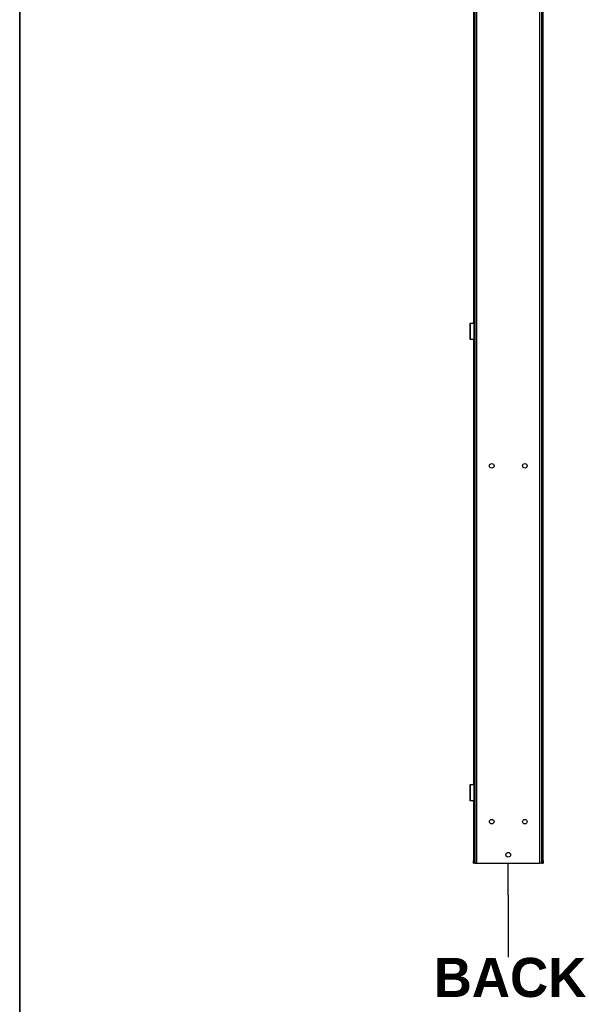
# Model space of a CAD drawing. Header units: inches. Extents: x 0 to 464, y -11 to 301.
# Tile 5 of 26: x 12 to 59, y 61 to 145. Entities that reach past the tile are written whole.
import ezdxf

# ---------------------------------------------------------------- set-up
doc = ezdxf.new("R2010")
doc.units = ezdxf.units.IN
doc.header["$LTSCALE"] = 27.808625
doc.header["$MEASUREMENT"] = 0
doc.layers.get('0').update_dxf_attribs({"lineweight": 25})
for name, color, linetype, lineweight in [('Sketch Geometry(ANSI)', 7, 'Continuous', 25), ('Symbols(ANSI)', 7, 'Continuous', 25), ('Visible Edges(ANSI)', 7, 'Continuous', 25), ('Visible Tangent Edges(ANSI)', 7, 'Continuous', 25)]:
    doc.layers.add(name, color=color, linetype=linetype, lineweight=lineweight)
doc.styles.add('Current-ANSI', font='arial.ttf')
doc.styles.add('Dimension-ANSI', font='arialbd.ttf')

# ---------------------------------------------------------------- blocks, each defined once
blk = doc.blocks.new('Datum Identifier2')
at = {"layer": 'Symbols(ANSI)', "color": 7, "linetype": 'Continuous', "lineweight": 25}
for p, q in [((1.9371, 2.5254), (1.9371, 2.6238)), ((1.9371, 2.5254), (1.9371, 2.5193)), ((1.9371, 2.5193), (1.9371, 2.3352))]:
    blk.add_line(p, q, dxfattribs=at)
at = {"layer": 'Symbols(ANSI)', "color": 7, "insert": (1.7078, 2.2112), "char_height": 0.12, "attachment_point": 7, "style": 'Dimension-ANSI'}
blk.add_mtext('BACK', dxfattribs=at)
blk = doc.blocks.new('Borders 1_EXM - B (Inch)')
at = {"layer": 'Sketch Geometry(ANSI)', "linetype": 'Continuous', "lineweight": 35}
blk.add_line((0.4375, 10.5665), (0.4375, 0.3795), dxfattribs=at)
at = {"layer": 'Symbols(ANSI)', "color": 7, "style": 'Current-ANSI'}
blk.add_attdef('FILENAME_AND_PATH_001', (6.2084, 10.718), '', height=0.09, dxfattribs=at)

msp = doc.modelspace()

# ---------------------------------------------------------------- linework, layer by layer
at = {"layer": 'Visible Edges(ANSI)'}
for p, q in [((50.9667, 242.2478), (50.9667, 73.142)), ((51.0444, 72.9655), (51.0444, 242.4243)), ((56.693, 242.4243), (56.693, 72.9655)), ((56.7707, 73.142), (56.7707, 242.2478)), ((56.8483, 73.142), (56.8483, 242.2478)), ((50.889, 157.0071), (50.889, 119.0189)), ((50.6267, 119.026), (50.6565, 119.026)), ((50.6267, 117.6361), (50.6267, 119.026)), ((50.6565, 119.026), (50.8469, 119.026)), ((50.889, 119.026), (50.8469, 119.026)), ((50.958, 117.7473), (50.958, 118.9148)), ((50.9667, 119.026), (51.0079, 119.026)), ((51.0079, 118.5951), (50.9667, 118.5951)), ((50.9823, 118.5409), (50.9667, 118.5409)), ((51.0171, 118.5409), (50.9823, 118.5409)), ((51.0016, 118.206), (51.0016, 118.4561)), ((51.0016, 118.4561), (51.0105, 118.4561)), ((51.032, 119.026), (51.0079, 119.026)), ((51.0079, 118.5951), (51.032, 118.5951)), ((51.0103, 118.4561), (51.0103, 118.206)), ((51.0444, 118.5409), (51.0171, 118.5409)), ((51.0444, 119.026), (51.032, 119.026)), ((51.032, 118.5951), (51.0444, 118.5951)), ((50.6565, 117.6361), (50.6267, 117.6361)), ((50.8469, 117.6361), (50.6565, 117.6361)), ((50.8469, 117.6361), (50.889, 117.6361)), ((50.889, 117.6432), (50.889, 79.655)), ((50.9667, 118.1212), (50.9823, 118.1212)), ((50.9667, 118.067), (51.0079, 118.067)), ((51.0079, 117.6361), (50.9667, 117.6361)), ((50.9823, 118.1212), (51.0171, 118.1212)), ((51.0105, 118.206), (51.0016, 118.206)), ((51.032, 118.067), (51.0079, 118.067)), ((51.0079, 117.6361), (51.032, 117.6361)), ((51.0171, 118.1212), (51.0444, 118.1212)), ((51.0249, 118.4297), (51.0249, 118.2324)), ((51.0444, 118.067), (51.032, 118.067)), ((51.032, 117.6361), (51.0444, 117.6361)), ((50.6267, 79.6621), (50.6565, 79.6621)), ((50.6267, 78.2722), (50.6267, 79.6621)), ((50.6565, 79.6621), (50.8469, 79.6621)), ((50.889, 79.6621), (50.8469, 79.6621)), ((50.958, 78.3834), (50.958, 79.5509)), ((50.9667, 79.6621), (51.0079, 79.6621)), ((51.0079, 79.2313), (50.9667, 79.2313)), ((50.9823, 79.1771), (50.9667, 79.1771)), ((51.0171, 79.1771), (50.9823, 79.1771)), ((51.0016, 78.8421), (51.0016, 79.0923)), ((51.0016, 79.0923), (51.0105, 79.0923)), ((51.032, 79.6621), (51.0079, 79.6621)), ((51.0079, 79.2313), (51.032, 79.2313)), ((51.0103, 79.0923), (51.0103, 78.8421)), ((51.0444, 79.1771), (51.0171, 79.1771)), ((51.0249, 79.0659), (51.0249, 78.8685)), ((51.0444, 79.6621), (51.032, 79.6621)), ((51.032, 79.2313), (51.0444, 79.2313)), ((50.6565, 78.2722), (50.6267, 78.2722)), ((50.8469, 78.2722), (50.6565, 78.2722)), ((50.8469, 78.2722), (50.889, 78.2722)), ((50.889, 78.2794), (50.889, 73.142)), ((50.9667, 78.7573), (50.9823, 78.7573)), ((50.9667, 78.7031), (51.0079, 78.7031)), ((51.0079, 78.2722), (50.9667, 78.2722)), ((50.9823, 78.7573), (51.0171, 78.7573)), ((51.0105, 78.8421), (51.0016, 78.8421)), ((51.032, 78.7031), (51.0079, 78.7031)), ((51.0079, 78.2722), (51.032, 78.2722)), ((51.0171, 78.7573), (51.0444, 78.7573)), ((51.0444, 78.7031), (51.032, 78.7031)), ((51.032, 78.2722), (51.0444, 78.2722)), ((50.889, 72.9655), (50.889, 73.142)), ((50.9667, 73.142), (50.9667, 72.9655)), ((56.7707, 72.9655), (56.7707, 73.142)), ((56.8483, 73.142), (56.8483, 72.9655)), ((50.889, 72.9655), (50.9667, 72.9655)), ((51.0105, 72.9655), (50.9667, 72.9655)), ((51.0444, 72.9655), (51.0105, 72.9655)), ((51.0444, 72.9655), (51.1658, 72.9655)), ((51.1658, 72.9655), (56.5716, 72.9655)), ((56.693, 72.9655), (56.5716, 72.9655)), ((56.7269, 72.9655), (56.693, 72.9655)), ((56.7269, 72.9655), (56.7707, 72.9655)), ((56.7707, 72.9655), (56.8483, 72.9655))]:
    msp.add_line(p, q, dxfattribs=at)
at = {"layer": 'Visible Edges(ANSI)', "flags": 128}
for points in [[(50.8469, 119.026), (50.8522, 119.0259), (50.8576, 119.0256), (50.863, 119.025), (50.8684, 119.0242), (50.8738, 119.0232), (50.8792, 119.0219), (50.8844, 119.0204), (50.8896, 119.0186), (50.8947, 119.0166), (50.8997, 119.0143), (50.9045, 119.0118), (50.9091, 119.009), (50.9135, 119.006), (50.9178, 119.0028), (50.9218, 118.9994), (50.9256, 118.9959), (50.9292, 118.9922), (50.9326, 118.9883), (50.9358, 118.9842), (50.9389, 118.9798), (50.9417, 118.9753), (50.9444, 118.9706), (50.9468, 118.9657), (50.949, 118.9607)], [(50.949, 117.7014), (50.9468, 117.6964), (50.9444, 117.6915), (50.9417, 117.6868), (50.9389, 117.6823), (50.9358, 117.6779), (50.9326, 117.6738), (50.9292, 117.6699), (50.9256, 117.6662), (50.9218, 117.6627), (50.9178, 117.6593), (50.9135, 117.6561), (50.9091, 117.6531), (50.9045, 117.6503), (50.8997, 117.6478), (50.8947, 117.6455), (50.8896, 117.6434), (50.8844, 117.6417), (50.8792, 117.6401), (50.8738, 117.6389), (50.8684, 117.6379), (50.863, 117.6371), (50.8576, 117.6365), (50.8522, 117.6362), (50.8469, 117.6361)], [(50.8469, 79.6621), (50.8522, 79.662), (50.8576, 79.6617), (50.863, 79.6612), (50.8684, 79.6604), (50.8738, 79.6593), (50.8792, 79.6581), (50.8844, 79.6566), (50.8896, 79.6548), (50.8947, 79.6527), (50.8997, 79.6504), (50.9045, 79.6479), (50.9091, 79.6451), (50.9135, 79.6421), (50.9178, 79.6389), (50.9218, 79.6356), (50.9256, 79.632), (50.9292, 79.6284), (50.9326, 79.6244), (50.9358, 79.6203), (50.9389, 79.616), (50.9417, 79.6114), (50.9444, 79.6067), (50.9468, 79.6019), (50.949, 79.5969)], [(50.949, 78.3375), (50.9468, 78.3325), (50.9444, 78.3276), (50.9417, 78.3229), (50.9389, 78.3184), (50.9358, 78.314), (50.9326, 78.3099), (50.9292, 78.306), (50.9256, 78.3023), (50.9218, 78.2988), (50.9178, 78.2954), (50.9135, 78.2922), (50.9091, 78.2892), (50.9045, 78.2865), (50.8997, 78.2839), (50.8947, 78.2816), (50.8896, 78.2796), (50.8844, 78.2778), (50.8792, 78.2763), (50.8738, 78.275), (50.8684, 78.274), (50.863, 78.2732), (50.8576, 78.2727), (50.8522, 78.2723), (50.8469, 78.2722)]]:
    msp.add_lwpolyline(points, dxfattribs=at)
at = {"layer": 'Visible Edges(ANSI)'}
for centre in [(52.4565, 106.8573), (55.2808, 106.8573), (52.4565, 76.4959), (55.2808, 76.4959), (53.8687, 73.6716)]:
    msp.add_circle(centre, 0.1984, dxfattribs=at)
for centre, major_axis, ratio, start_param, end_param in [((50.8573, 118.9148), (0, -0.1112), 0.9063078, 1.5707963, 1.996411), ((51.0171, 118.4297), (0, 0.1112), 0.0697565, 4.712389, 6.2831853), ((50.8573, 117.7473), (0, -0.1112), 0.9063078, 1.1451816, 1.5707963), ((51.0171, 118.2324), (0, -0.1112), 0.0697565, 0, 1.5707963), ((50.8573, 79.5509), (0, -0.1112), 0.9063078, 1.5707963, 1.996411), ((51.0171, 79.0659), (0, 0.1112), 0.0697565, 4.712389, 6.2831853), ((50.8573, 78.3834), (0, -0.1112), 0.9063078, 1.1451816, 1.5707963), ((51.0171, 78.8685), (0, -0.1112), 0.0697565, 0, 1.5707963)]:
    msp.add_ellipse(centre, major_axis=major_axis, ratio=ratio, start_param=start_param, end_param=end_param, dxfattribs=at)
at = {"layer": 'Visible Tangent Edges(ANSI)'}
for p, q in [((51.1658, 242.4243), (51.1658, 72.9655)), ((56.5716, 72.9655), (56.5716, 242.4243)), ((56.7269, 72.9655), (56.7269, 242.4243)), ((51.0105, 157), (51.0105, 119.026)), ((50.6565, 117.6361), (50.6565, 119.026)), ((50.949, 117.7014), (50.949, 118.9607)), ((50.9823, 118.5409), (50.9823, 118.1212)), ((51.0079, 118.5951), (51.0079, 119.026)), ((51.0105, 118.5951), (51.0105, 118.5409)), ((51.0105, 118.4561), (51.0105, 118.206)), ((51.032, 118.5951), (51.032, 119.026)), ((51.0079, 117.6361), (51.0079, 118.067)), ((51.0105, 118.1212), (51.0105, 118.067)), ((51.0105, 117.6361), (51.0105, 79.6621)), ((51.0249, 118.4297), (51.0444, 118.4297)), ((51.0444, 118.2324), (51.0249, 118.2324)), ((51.032, 117.6361), (51.032, 118.067)), ((50.6565, 78.2722), (50.6565, 79.6621)), ((50.949, 78.3375), (50.949, 79.5969)), ((50.9823, 79.1771), (50.9823, 78.7573)), ((51.0079, 79.2313), (51.0079, 79.6621)), ((51.0105, 79.2313), (51.0105, 79.1771)), ((51.0105, 79.0923), (51.0105, 78.8421)), ((51.0249, 79.0659), (51.0444, 79.0659)), ((51.032, 79.2313), (51.032, 79.6621)), ((51.0079, 78.2722), (51.0079, 78.7031)), ((51.0105, 78.7573), (51.0105, 78.7031)), ((51.0105, 78.2722), (51.0105, 72.9655)), ((51.0444, 78.8685), (51.0249, 78.8685)), ((51.032, 78.2722), (51.032, 78.7031)), ((50.9667, 73.142), (50.889, 73.142)), ((56.8483, 73.142), (56.7707, 73.142))]:
    msp.add_line(p, q, dxfattribs=at)

# ---------------------------------------------------------------- block references
at = {"xscale": 27.80862484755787, "yscale": 27.80862484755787, "zscale": 27.80862484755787}
msp.add_blockref('Borders 1_EXM - B (Inch)', (0, 0), dxfattribs=at)
at = {"layer": 'Symbols(ANSI)', "xscale": 27.80862484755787, "yscale": 27.80862484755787, "zscale": 27.80862484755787}
msp.add_blockref('Datum Identifier2', (0, 0), dxfattribs=at)

doc.saveas('drawing.dxf')
